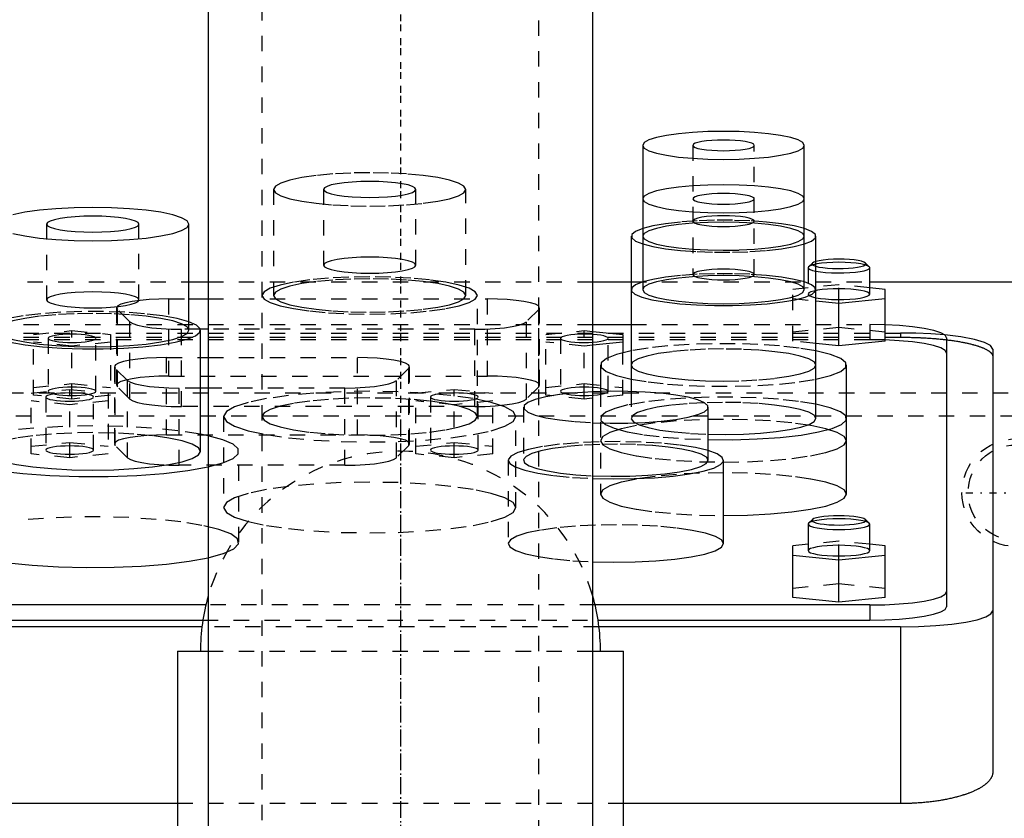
# Model space of a CAD drawing. Extents: x -125 to 125, y -92 to 634.
# Tile 7 of 9: x -25 to 39, y 284 to 336. Entities that reach past the tile are written whole.
import ezdxf

# ---------------------------------------------------------------- set-up
doc = ezdxf.new("R2010")
doc.units = 0
doc.linetypes.add('CENTER', pattern=[1.5, 0.45, -0.5, 0.05, -0.5])
doc.linetypes.add('DASHED', pattern=[2, 1, -1])
for name, color, linetype in [('AM_0', 7, 'CONTINUOUS'), ('AM_3', 7, 'DASHED'), ('AM_7', 7, 'CENTER')]:
    doc.layers.add(name, color=color, linetype=linetype)

msp = doc.modelspace()

# ---------------------------------------------------------------- linework, layer by layer
at = {"layer": 'AM_0', "color": 7, "linetype": 'CONTINUOUS'}
for p, q in [((-12.5, 585.5), (-12.5, 222.5)), ((12.5, 222.5), (12.5, 585.5)), ((15.75, 327.383), (15.75, 318.001)), ((26.25, 318.001), (26.25, 327.383)), ((-13.75, 315.368), (-13.75, 322.262)), ((15, 321.474), (15, 311.384)), ((27, 309.63), (27, 321.474)), ((30.469, 319.493), (30.223, 319.732)), ((30.5, 319.432), (30.469, 319.493)), ((30.5, 317.709), (30.5, 319.432)), ((-13.75, 318.5), (-12.5, 318.5)), ((12.5, 318.5), (15, 318.5)), ((30.5, 318.5), (50, 318.5)), ((31.5, 318.019), (30.5, 318.119)), ((31.5, 314.66), (31.5, 318.019)), ((-13.75, 317.404), (-12.5, 317.404)), ((27, 317.267), (28.5, 317.117)), ((28.5, 317.117), (31.5, 317.417)), ((28.5, 314.359), (28.5, 317.117)), ((12.5, 315.733), (15, 315.733)), ((-12.5, 315.425), (-13.008, 315.425)), ((-13, 307.489), (-13, 315.368)), ((12.5, 315.285), (14.45, 315.089)), ((14.45, 315.089), (14.45, 313.901)), ((14.45, 314.588), (12.5, 314.393)), ((28.5, 314.359), (27, 314.51)), ((31.5, 314.66), (28.5, 314.359)), ((35.5, 314.865), (35.5, 297.383)), ((38.5, 314.14), (38.5, 286.634)), ((-13, 313.584), (-12.5, 313.584)), ((13, 313.103), (13, 311.384)), ((29, 304.706), (29, 313.103)), ((-12.5, 311.604), (-13, 311.604)), ((20, 306.91), (20, 310.357)), ((-12.493, 308.5), (-13, 308.604)), ((21, 301.494), (21, 306.91)), ((26.531, 302.817), (26.5, 302.756)), ((26.5, 302.756), (26.5, 301.032)), ((26.777, 303.056), (26.531, 302.817)), ((30.469, 302.817), (30.223, 303.056)), ((30.5, 302.756), (30.469, 302.817)), ((30.5, 301.032), (30.5, 302.756)), ((26.5, 301.443), (25.5, 301.342)), ((31.5, 301.342), (30.5, 301.443)), ((25.5, 297.99), (25.5, 301.342)), ((31.5, 297.99), (31.5, 301.342)), ((25.5, 300.741), (28.5, 300.44)), ((28.5, 300.44), (31.5, 300.741)), ((28.5, 297.689), (28.5, 300.44)), ((28.5, 297.689), (25.5, 297.99)), ((31.5, 297.99), (28.5, 297.689)), ((-12.649, 297.5), (-30.5, 297.5)), ((30.5, 297.5), (12.649, 297.5)), ((30.5, 297.5), (30.5, 296.515)), ((-30.5, 296.515), (-12.843, 296.515)), ((12.843, 296.515), (30.5, 296.515)), ((-12.903, 296.081), (-32.5, 296.081)), ((32.5, 296.081), (12.903, 296.081)), ((32.5, 296.081), (32.5, 284.586)), ((-14.5, 294.5), (-14.5, 281.5)), ((-14.5, 294.5), (-12.514, 294.5)), ((12.514, 294.5), (14.5, 294.5)), ((14.5, 281.5), (14.5, 294.5)), ((-14.5, 284.586), (-32.5, 284.586)), ((32.5, 284.586), (14.5, 284.586))]:
    msp.add_line(p, q, dxfattribs=at)
for points in [[(15.75, 327.383), (15.851, 327.205), (16.15, 327.034), (16.635, 326.876), (17.288, 326.738), (18.083, 326.625), (18.991, 326.541), (19.976, 326.489), (21, 326.471), (22.024, 326.489), (23.009, 326.541), (23.917, 326.625), (24.712, 326.738), (25.365, 326.876), (25.85, 327.034), (26.149, 327.205), (26.25, 327.383), (26.149, 327.561), (25.85, 327.732), (25.365, 327.889), (24.712, 328.028), (23.917, 328.141), (23.009, 328.225), (22.024, 328.277), (21, 328.295), (19.976, 328.277), (18.991, 328.225), (18.083, 328.141), (17.288, 328.028), (16.635, 327.889), (16.15, 327.732), (15.851, 327.561)], [(19, 327.383), (19.038, 327.315), (19.152, 327.25), (19.337, 327.19), (19.586, 327.137), (19.889, 327.094), (20.235, 327.062), (20.61, 327.042), (21, 327.036), (21.39, 327.042), (21.765, 327.062), (22.111, 327.094), (22.414, 327.137), (22.663, 327.19), (22.848, 327.25), (22.962, 327.315), (23, 327.383), (22.962, 327.451), (22.848, 327.516), (22.663, 327.576), (22.414, 327.628), (22.111, 327.672), (21.765, 327.704), (21.39, 327.723), (21, 327.73), (20.61, 327.723), (20.235, 327.704), (19.889, 327.672), (19.586, 327.628), (19.337, 327.576), (19.152, 327.516), (19.038, 327.451)], [(15.75, 323.91), (15.851, 323.732), (16.15, 323.561), (16.635, 323.403), (17.288, 323.265), (18.083, 323.152), (18.991, 323.068), (19.976, 323.016), (21, 322.998), (22.024, 323.016), (23.009, 323.068), (23.917, 323.152), (24.712, 323.265), (25.365, 323.403), (25.85, 323.561), (26.149, 323.732), (26.25, 323.91), (26.149, 324.088), (25.85, 324.259), (25.365, 324.416), (24.712, 324.555), (23.917, 324.668), (23.009, 324.752), (22.024, 324.804), (21, 324.822), (19.976, 324.804), (18.991, 324.752), (18.083, 324.668), (17.288, 324.555), (16.635, 324.416), (16.15, 324.259), (15.851, 324.088)], [(19, 323.91), (19.038, 323.842), (19.152, 323.777), (19.337, 323.717), (19.586, 323.664), (19.889, 323.621), (20.235, 323.589), (20.61, 323.569), (21, 323.563), (21.39, 323.569), (21.765, 323.589), (22.111, 323.621), (22.414, 323.664), (22.663, 323.717), (22.848, 323.777), (22.962, 323.842), (23, 323.91), (22.962, 323.978), (22.848, 324.043), (22.663, 324.103), (22.414, 324.155), (22.111, 324.199), (21.765, 324.231), (21.39, 324.251), (21, 324.257), (20.61, 324.251), (20.235, 324.231), (19.889, 324.199), (19.586, 324.155), (19.337, 324.103), (19.152, 324.043), (19.038, 323.978)], [(-23, 322.262), (-22.942, 322.161), (-22.772, 322.063), (-22.494, 321.973), (-22.121, 321.894), (-21.667, 321.829), (-21.148, 321.781), (-20.585, 321.751), (-20, 321.741), (-19.415, 321.751), (-18.852, 321.781), (-18.333, 321.829), (-17.879, 321.894), (-17.506, 321.973), (-17.228, 322.063), (-17.058, 322.161), (-17, 322.262), (-17.058, 322.364), (-17.228, 322.462), (-17.506, 322.552), (-17.879, 322.631), (-18.333, 322.695), (-18.852, 322.743), (-19.415, 322.773), (-20, 322.783), (-20.585, 322.773), (-21.148, 322.743), (-21.667, 322.695), (-22.121, 322.631), (-22.494, 322.552), (-22.772, 322.462), (-22.942, 322.364)]]:
    msp.add_lwpolyline(points, close=True, dxfattribs=at)
for points in [[(-25.197, 321.659), (-24.419, 321.495), (-23.472, 321.36), (-22.392, 321.259), (-21.219, 321.198), (-20, 321.177), (-18.781, 321.198), (-17.608, 321.259), (-16.528, 321.36), (-15.581, 321.495), (-14.803, 321.659), (-14.226, 321.847), (-13.87, 322.05), (-13.75, 322.262), (-13.87, 322.474), (-14.226, 322.677), (-14.803, 322.865), (-15.581, 323.03), (-16.528, 323.165), (-17.608, 323.265), (-18.781, 323.327), (-20, 323.347), (-21.219, 323.327), (-22.392, 323.265), (-23.472, 323.165), (-24.419, 323.03), (-25.197, 322.865)], [(15.747, 321.978), (15.273, 321.785), (15.031, 321.579), (15.031, 321.369), (15.273, 321.163), (15.747, 320.97)], [(26.253, 320.97), (26.727, 321.163), (26.969, 321.369), (26.969, 321.579), (26.727, 321.785), (26.253, 321.978)], [(28.5, 319.982), (28.142, 319.976), (27.798, 319.957), (27.485, 319.926), (27.214, 319.885), (26.998, 319.834)], [(26.998, 319.203), (27.294, 319.155), (27.637, 319.119), (28.016, 319.095), (28.415, 319.085), (28.817, 319.089), (29.206, 319.107), (29.567, 319.138), (29.884, 319.181), (30.145, 319.235), (30.34, 319.296), (30.459, 319.363), (30.5, 319.432)], [(26.999, 319.522), (27.205, 319.474), (27.463, 319.434), (27.761, 319.403), (28.089, 319.383), (28.432, 319.375), (28.778, 319.378), (29.114, 319.394), (29.425, 319.42), (29.7, 319.457), (29.927, 319.503), (30.099, 319.555), (30.208, 319.612), (30.25, 319.672), (30.223, 319.732)], [(30.223, 319.732), (30.128, 319.79), (29.968, 319.844), (29.751, 319.891), (29.484, 319.93), (29.179, 319.959), (28.846, 319.976), (28.5, 319.982)], [(15.747, 318.505), (15.28, 318.316), (15.036, 318.115), (15.023, 317.909), (15.244, 317.707), (15.688, 317.516), (16.34, 317.345), (17.173, 317.199), (18.155, 317.084), (19.247, 317.005), (20.408, 316.964), (21.592, 316.964), (22.753, 317.005), (23.845, 317.084), (24.827, 317.199), (25.66, 317.345), (26.312, 317.516), (26.756, 317.707), (26.977, 317.909), (26.964, 318.115), (26.72, 318.316), (26.253, 318.505)], [(15.75, 318.001), (15.851, 317.823), (16.15, 317.652), (16.635, 317.495), (17.288, 317.356), (18.083, 317.243), (18.991, 317.159), (19.976, 317.107), (21, 317.089), (22.024, 317.107), (23.009, 317.159), (23.917, 317.243), (24.712, 317.356), (25.365, 317.495), (25.85, 317.652), (26.149, 317.823), (26.25, 318.001)], [(26.998, 317.479), (27.294, 317.432), (27.637, 317.395), (28.016, 317.372), (28.415, 317.362), (28.817, 317.366), (29.206, 317.384), (29.567, 317.415), (29.884, 317.458), (30.145, 317.511), (30.34, 317.572), (30.459, 317.639), (30.5, 317.709)], [(-26.25, 315.915), (-26.741, 315.695), (-26.978, 315.464), (-26.954, 315.228), (-26.668, 314.998), (-26.132, 314.781), (-25.366, 314.587), (-24.398, 314.422), (-23.265, 314.292), (-22.009, 314.203), (-20.678, 314.158), (-19.322, 314.158), (-17.991, 314.203), (-16.735, 314.292), (-15.602, 314.422), (-14.634, 314.587), (-13.868, 314.781), (-13.332, 314.998), (-13.046, 315.228), (-13.022, 315.464), (-13.259, 315.695), (-13.75, 315.915)], [(35.5, 314.865), (35.405, 315.034), (35.122, 315.196), (34.663, 315.346), (34.046, 315.477), (33.293, 315.585), (32.433, 315.666), (31.5, 315.716)], [(-26.25, 315.368), (-26.13, 315.156), (-25.774, 314.952), (-25.197, 314.765), (-24.419, 314.6), (-23.472, 314.465), (-22.392, 314.365), (-21.219, 314.303), (-20, 314.282), (-18.781, 314.303), (-17.608, 314.365), (-16.528, 314.465), (-15.581, 314.6), (-14.803, 314.765), (-14.226, 314.952), (-13.87, 315.156), (-13.75, 315.368)], [(12.501, 314.587), (12.779, 314.611), (13.024, 314.645), (13.226, 314.686), (13.376, 314.733), (13.469, 314.785), (13.5, 314.839), (13.469, 314.892), (13.376, 314.944), (13.226, 314.992), (13.024, 315.033), (12.779, 315.066), (12.501, 315.09)], [(38.5, 314.14), (38.363, 314.362), (37.959, 314.573), (37.305, 314.764), (36.432, 314.927), (35.38, 315.054)], [(15, 314.022), (14.043, 313.789), (13.382, 313.527), (13.043, 313.247), (13.042, 312.961), (13.379, 312.681), (14.039, 312.419), (14.994, 312.186)], [(27.006, 312.186), (27.961, 312.418), (28.621, 312.68), (28.958, 312.96), (28.958, 313.246), (28.621, 313.526), (27.961, 313.788), (27.006, 314.021)], [(15, 313.103), (15.115, 312.9), (15.457, 312.704), (16.011, 312.524), (16.757, 312.366), (17.667, 312.237), (18.704, 312.141), (19.829, 312.081), (21, 312.061)], [(12.498, 309.348), (13.634, 309.317), (14.784, 309.324), (15.904, 309.369), (16.955, 309.45), (17.897, 309.565), (18.696, 309.708), (19.322, 309.876), (19.753, 310.061), (19.972, 310.257), (19.972, 310.457), (19.753, 310.653), (19.322, 310.838), (18.696, 311.006), (17.897, 311.149), (16.955, 311.264), (15.904, 311.345), (14.784, 311.39), (13.634, 311.397), (12.498, 311.366)], [(19.999, 308.252), (21.608, 308.245), (23.193, 308.294), (24.689, 308.398), (26.036, 308.551), (27.178, 308.748), (28.071, 308.98), (28.677, 309.239), (28.972, 309.514), (28.944, 309.794), (28.595, 310.067), (27.938, 310.322), (27, 310.549)], [(19.999, 308.603), (21.153, 308.589), (22.302, 308.613), (23.402, 308.675), (24.413, 308.773), (25.297, 308.903), (26.021, 309.06), (26.558, 309.238), (26.888, 309.43), (27, 309.63)], [(-27, 308.604), (-28.144, 308.339), (-28.958, 308.038), (-29.41, 307.716), (-29.481, 307.384), (-29.168, 307.057), (-28.484, 306.747), (-27.457, 306.467), (-26.128, 306.229), (-24.551, 306.041), (-22.789, 305.912), (-20.915, 305.847), (-19.004, 305.849), (-17.133, 305.916), (-15.378, 306.048), (-13.81, 306.238), (-12.493, 306.478)], [(-27, 307.489), (-26.865, 307.252), (-26.467, 307.024), (-25.82, 306.814), (-24.95, 306.63), (-23.889, 306.478), (-22.679, 306.366), (-21.366, 306.297), (-20, 306.274), (-18.634, 306.297), (-17.321, 306.366), (-16.111, 306.478), (-15.05, 306.63), (-14.18, 306.814), (-13.533, 307.024), (-13.135, 307.252), (-13, 307.489)], [(12.499, 305.723), (13.845, 305.695), (15.197, 305.713), (16.504, 305.775), (17.718, 305.88), (18.791, 306.024), (19.685, 306.201), (20.366, 306.405), (20.808, 306.627), (20.994, 306.86), (20.918, 307.096), (20.583, 307.324), (20, 307.536)], [(12.498, 305.901), (13.698, 305.87), (14.91, 305.88), (16.085, 305.933), (17.175, 306.026), (18.135, 306.155), (18.925, 306.315), (19.514, 306.499), (19.877, 306.701), (20, 306.91)], [(21, 303.317), (22.561, 303.344), (24.061, 303.423), (25.445, 303.551), (26.657, 303.724), (27.652, 303.935), (28.391, 304.175), (28.846, 304.435), (29, 304.706)], [(26.5, 302.756), (26.538, 302.688), (26.652, 302.623), (26.837, 302.563), (27.086, 302.51), (27.389, 302.467), (27.735, 302.435), (28.11, 302.415), (28.5, 302.408), (28.89, 302.415), (29.265, 302.435), (29.611, 302.467), (29.914, 302.51), (30.163, 302.563), (30.348, 302.623), (30.462, 302.688), (30.5, 302.756)], [(26.777, 303.056), (26.75, 302.996), (26.79, 302.937), (26.895, 302.881), (27.061, 302.829), (27.282, 302.784), (27.549, 302.747), (27.853, 302.72), (28.181, 302.703), (28.521, 302.698), (28.861, 302.705), (29.187, 302.722), (29.487, 302.751), (29.749, 302.789), (29.963, 302.835), (30.122, 302.888), (30.219, 302.945), (30.25, 303.004), (30.215, 303.063), (30.114, 303.12), (29.951, 303.172), (29.734, 303.217), (29.469, 303.255), (29.167, 303.283), (28.84, 303.3), (28.5, 303.306)], [(28.5, 303.306), (28.154, 303.3), (27.821, 303.282), (27.516, 303.253), (27.249, 303.214), (27.032, 303.167), (26.872, 303.114), (26.777, 303.056)], [(12.499, 300.307), (13.877, 300.279), (15.26, 300.298), (16.593, 300.365), (17.825, 300.476), (18.906, 300.627), (19.795, 300.812), (20.455, 301.024), (20.862, 301.254), (21, 301.494)], [(26.5, 301.032), (26.538, 300.965), (26.652, 300.899), (26.837, 300.839), (27.086, 300.787), (27.389, 300.744), (27.735, 300.711), (28.11, 300.692), (28.5, 300.685), (28.89, 300.692), (29.265, 300.711), (29.611, 300.744), (29.914, 300.787), (30.163, 300.839), (30.348, 300.899), (30.462, 300.965), (30.5, 301.032)], [(-25.505, 300.236), (-23.934, 300.079), (-22.22, 299.977), (-20.424, 299.933), (-18.613, 299.949), (-16.853, 300.024), (-15.207, 300.156), (-13.736, 300.341), (-12.493, 300.57)], [(30.5, 297.5), (31.475, 297.517), (32.413, 297.566), (33.278, 297.646), (34.036, 297.754), (34.657, 297.886), (35.119, 298.036), (35.404, 298.199), (35.5, 298.368)], [(30.5, 296.515), (31.475, 296.532), (32.413, 296.581), (33.278, 296.662), (34.036, 296.769), (34.657, 296.901), (35.119, 297.051), (35.404, 297.214), (35.5, 297.383)], [(32.5, 296.081), (33.671, 296.101), (34.796, 296.16), (35.833, 296.257), (36.743, 296.386), (37.489, 296.544), (38.043, 296.724), (38.385, 296.92), (38.5, 297.123)]]:
    msp.add_lwpolyline(points, dxfattribs=at)
msp.add_polyline3d([(38.5, 286.634, 0), (38.5, 286.62, 0), (38.499, 286.592, 0), (38.496, 286.563, 0), (38.495, 286.549, 0), (38.493, 286.535, 0), (38.488, 286.506, 0), (38.482, 286.478, 0), (38.475, 286.449, 0), (38.467, 286.42, 0), (38.457, 286.391, 0), (38.452, 286.377, 0), (38.446, 286.362, 0), (38.434, 286.333, 0), (38.42, 286.304, 0), (38.405, 286.275, 0), (38.389, 286.246, 0), (38.372, 286.217, 0), (38.363, 286.203, 0), (38.354, 286.188, 0), (38.334, 286.159, 0), (38.313, 286.13, 0), (38.301, 286.116, 0), (38.29, 286.101, 0), (38.266, 286.073, 0), (38.241, 286.044, 0), (38.228, 286.03, 0), (38.215, 286.015, 0), (38.188, 285.987, 0), (38.159, 285.958, 0), (38.129, 285.93, 0), (38.098, 285.902, 0), (38.065, 285.874, 0), (38.048, 285.86, 0), (38.032, 285.846, 0), (37.997, 285.818, 0), (37.961, 285.791, 0), (37.923, 285.764, 0), (37.885, 285.736, 0), (37.845, 285.709, 0), (37.825, 285.696, 0), (37.805, 285.683, 0), (37.763, 285.656, 0), (37.72, 285.63, 0), (37.676, 285.604, 0), (37.631, 285.578, 0), (37.584, 285.552, 0), (37.561, 285.54, 0), (37.537, 285.527, 0), (37.489, 285.502, 0), (37.44, 285.477, 0), (37.39, 285.453, 0), (37.339, 285.429, 0), (37.287, 285.405, 0), (37.261, 285.393, 0), (37.234, 285.381, 0), (37.181, 285.358, 0), (37.126, 285.335, 0), (37.071, 285.313, 0), (37.015, 285.291, 0), (36.959, 285.269, 0), (36.93, 285.258, 0), (36.902, 285.247, 0), (36.844, 285.226, 0), (36.785, 285.205, 0), (36.756, 285.195, 0), (36.726, 285.185, 0), (36.666, 285.165, 0), (36.605, 285.145, 0), (36.574, 285.135, 0), (36.543, 285.125, 0), (36.479, 285.106, 0), (36.415, 285.086, 0), (36.349, 285.067, 0), (36.283, 285.048, 0), (36.215, 285.03, 0), (36.181, 285.021, 0), (36.147, 285.012, 0), (36.077, 284.994, 0), (36.007, 284.976, 0), (35.935, 284.958, 0), (35.863, 284.941, 0), (35.79, 284.925, 0), (35.753, 284.916, 0), (35.716, 284.908, 0), (35.641, 284.892, 0), (35.565, 284.876, 0), (35.488, 284.861, 0), (35.411, 284.846, 0), (35.333, 284.831, 0), (35.294, 284.824, 0), (35.254, 284.817, 0), (35.175, 284.803, 0), (35.094, 284.79, 0), (35.014, 284.776, 0), (34.932, 284.764, 0), (34.851, 284.752, 0), (34.809, 284.746, 0), (34.768, 284.74, 0), (34.685, 284.728, 0), (34.602, 284.717, 0), (34.518, 284.707, 0), (34.434, 284.697, 0), (34.349, 284.687, 0), (34.306, 284.682, 0), (34.264, 284.678, 0), (34.178, 284.669, 0), (34.093, 284.66, 0), (34.05, 284.656, 0), (34.007, 284.653, 0), (33.921, 284.645, 0), (33.834, 284.638, 0), (33.791, 284.635, 0), (33.748, 284.631, 0), (33.661, 284.625, 0), (33.575, 284.62, 0), (33.488, 284.614, 0), (33.401, 284.61, 0), (33.315, 284.605, 0), (33.271, 284.603, 0), (33.228, 284.601, 0), (33.142, 284.598, 0), (33.055, 284.595, 0), (32.969, 284.593, 0), (32.883, 284.59, 0), (32.797, 284.589, 0), (32.755, 284.588, 0), (32.712, 284.587, 0), (32.627, 284.587, 0), (32.542, 284.586, 0), (32.5, 284.586, 0)], dxfattribs=at)
for start, end in [(164.05763, 180), (0, 15.94237)]:
    msp.add_arc((0, 294.5), 13, start, end, dxfattribs=at)
at = {"layer": 'AM_3', "color": 6, "linetype": 'DASHED'}
for p, q in [((-9, 600.5), (-9, -59.5)), ((9, -59.5), (9, 600.5)), ((19, 327.383), (19, 318.986)), ((23, 318.986), (23, 327.383)), ((-8.25, 324.519), (-8.25, 317.625)), ((-5, 324.519), (-5, 319.595)), ((1, 319.595), (1, 324.519)), ((4.25, 317.625), (4.25, 324.519)), ((-23, 322.262), (-23, 317.337)), ((-17, 317.337), (-17, 322.262)), ((26.5, 319.432), (26.5, 317.709)), ((26.777, 319.732), (26.531, 319.493)), ((-26.25, 318.5), (-13.75, 318.5)), ((-12.5, 318.5), (12.5, 318.5)), ((15, 318.5), (30.5, 318.5)), ((28.5, 318.32), (25.5, 318.019)), ((28.5, 317.117), (28.5, 318.32)), ((30.5, 318.119), (28.5, 318.32)), ((5, 309.747), (5, 317.625)), ((25.5, 314.66), (25.5, 318.019)), ((-18.448, 316.814), (-18.448, 311.791)), ((-15.048, 317.404), (-13.75, 317.404)), ((-15.048, 312.382), (-15.048, 317.404)), ((-12.5, 317.404), (5.648, 317.404)), ((5.648, 312.382), (5.648, 317.404)), ((9.048, 311.791), (9.048, 316.814)), ((25.5, 317.417), (27, 317.267)), ((-18.396, 311.689), (-18.396, 316.711)), ((-17.585, 315.912), (-18.396, 316.711)), ((8.996, 316.711), (8.185, 315.912)), ((8.996, 311.689), (8.996, 316.711)), ((-30.5, 315.733), (12.5, 315.733)), ((-17.585, 310.89), (-17.585, 315.912)), ((8.185, 310.89), (8.185, 315.912)), ((15, 315.733), (30.5, 315.733)), ((25.5, 315.262), (28.5, 315.563)), ((28.5, 315.563), (31.5, 315.262)), ((31.5, 315.716), (30.5, 315.733)), ((30.5, 315.733), (30.5, 314.748)), ((-32.5, 315.182), (32.5, 315.182)), ((-32.5, 314.91), (32.5, 314.91)), ((-23.85, 315.089), (-21.35, 315.34)), ((-23.85, 311.141), (-23.85, 315.089)), ((-21.35, 315.34), (-18.85, 315.089)), ((-21.35, 310.891), (-21.35, 315.34)), ((-18.85, 315.089), (-18.85, 311.141)), ((-14.237, 310.402), (-14.237, 315.425)), ((-13.008, 315.425), (-14.237, 315.425)), ((4.837, 315.425), (-12.5, 315.425)), ((4.837, 310.402), (4.837, 315.425)), ((9.45, 315.089), (11.95, 315.34)), ((9.45, 311.141), (9.45, 315.089)), ((11.95, 315.34), (12.5, 315.285)), ((11.95, 310.891), (11.95, 315.34)), ((32.5, 315.182), (32.5, 314.91)), ((30.5, 314.748), (-30.5, 314.748)), ((-21.35, 314.337), (-23.85, 314.588)), ((-22.9, 314.839), (-22.9, 311.392)), ((-18.85, 314.588), (-21.35, 314.337)), ((-19.8, 311.392), (-19.8, 314.839)), ((11.95, 314.337), (9.45, 314.588)), ((10.4, 314.839), (10.4, 311.392)), ((12.5, 314.393), (11.95, 314.337)), ((13.5, 311.392), (13.5, 314.839)), ((27, 314.51), (25.5, 314.66)), ((14.45, 311.141), (14.45, 313.901)), ((-18.598, 312.994), (-18.598, 307.971)), ((-15.198, 313.584), (-13, 313.584)), ((-15.198, 308.561), (-15.198, 313.584)), ((-12.5, 313.584), (-2.802, 313.584)), ((-2.802, 308.561), (-2.802, 313.584)), ((0.598, 307.971), (0.598, 312.994)), ((-18.546, 307.868), (-18.546, 312.891)), ((-17.735, 312.092), (-18.546, 312.891)), ((-15.048, 312.382), (5.648, 312.382)), ((0.546, 312.891), (-0.265, 312.092)), ((0.546, 307.868), (0.546, 312.891)), ((-23.85, 311.642), (-21.35, 311.893)), ((-21.35, 311.893), (-18.85, 311.642)), ((-17.585, 310.89), (-18.396, 311.689)), ((-17.735, 307.07), (-17.735, 312.092)), ((-0.265, 307.07), (-0.265, 312.092)), ((8.996, 311.689), (8.185, 310.89)), ((9.45, 311.642), (11.95, 311.893)), ((11.95, 311.893), (14.45, 311.642)), ((-47.497, 311.3), (47.497, 311.3)), ((-24, 311.269), (-21.5, 311.52)), ((-24, 307.321), (-24, 311.269)), ((-21.35, 310.891), (-23.85, 311.141)), ((-21.5, 311.52), (-19, 311.269)), ((-21.5, 307.07), (-21.5, 311.52)), ((-18.85, 311.141), (-21.35, 310.891)), ((-19, 311.269), (-19, 307.321)), ((-14.387, 306.582), (-14.387, 311.604)), ((-13, 311.604), (-14.387, 311.604)), ((-3.613, 311.604), (-12.5, 311.604)), ((-3.613, 306.582), (-3.613, 311.604)), ((1, 311.269), (3.5, 311.52)), ((1, 307.321), (1, 311.269)), ((3.5, 311.52), (6, 311.269)), ((3.5, 307.07), (3.5, 311.52)), ((6, 307.321), (6, 311.269)), ((11.95, 310.891), (9.45, 311.141)), ((14.45, 311.141), (11.95, 310.891)), ((13, 311.384), (13, 304.706)), ((15, 311.384), (15, 309.63)), ((-21.5, 310.517), (-24, 310.768)), ((-23.05, 311.018), (-23.05, 307.572)), ((-19, 310.768), (-21.5, 310.517)), ((-19.95, 307.572), (-19.95, 311.018)), ((4.837, 310.402), (-14.237, 310.402)), ((3.5, 310.517), (1, 310.768)), ((1.95, 311.018), (1.95, 307.572)), ((6, 310.768), (3.5, 310.517)), ((5.05, 307.572), (5.05, 311.018)), ((-43, 309.8), (44, 309.8)), ((8, 310.357), (8, 306.91)), ((-11.5, 309.747), (-11.5, 303.838)), ((7.5, 303.838), (7.5, 309.747)), ((-15.198, 308.561), (-2.802, 308.561)), ((-24, 307.822), (-21.5, 308.073)), ((-21.5, 308.073), (-19, 307.822)), ((-17.735, 307.07), (-18.546, 307.868)), ((0.546, 307.868), (-0.265, 307.07)), ((1, 307.822), (3.5, 308.073)), ((3.5, 308.073), (6, 307.822)), ((-21.5, 307.07), (-24, 307.321)), ((-19, 307.321), (-21.5, 307.07)), ((-10.5, 301.581), (-10.5, 307.489)), ((3.5, 307.07), (1, 307.321)), ((6, 307.321), (3.5, 307.07)), ((-3.613, 306.582), (-14.387, 306.582)), ((7, 306.91), (7, 301.494)), ((28.5, 301.643), (26.5, 301.443)), ((28.5, 300.44), (28.5, 301.643)), ((30.5, 301.443), (28.5, 301.643)), ((25.5, 298.591), (28.5, 298.892)), ((28.5, 298.892), (31.5, 298.591)), ((12.649, 297.5), (-12.649, 297.5)), ((-12.843, 296.515), (12.843, 296.515)), ((12.903, 296.081), (-12.903, 296.081)), ((-12.514, 294.5), (12.514, 294.5)), ((14.5, 284.586), (-14.5, 284.586))]:
    msp.add_line(p, q, dxfattribs=at)
for points in [[(-8.25, 324.519), (-8.13, 324.307), (-7.774, 324.104), (-7.197, 323.916), (-6.419, 323.752), (-5.472, 323.617), (-4.392, 323.516), (-3.219, 323.455), (-2, 323.434), (-0.781, 323.455), (0.392, 323.516), (1.472, 323.617), (2.419, 323.752), (3.197, 323.916), (3.774, 324.104), (4.13, 324.307), (4.25, 324.519), (4.13, 324.731), (3.774, 324.934), (3.197, 325.122), (2.419, 325.287), (1.472, 325.422), (0.392, 325.522), (-0.781, 325.584), (-2, 325.604), (-3.219, 325.584), (-4.392, 325.522), (-5.472, 325.422), (-6.419, 325.287), (-7.197, 325.122), (-7.774, 324.934), (-8.13, 324.731)], [(-5, 324.519), (-4.942, 324.418), (-4.772, 324.32), (-4.494, 324.23), (-4.121, 324.151), (-3.667, 324.086), (-3.148, 324.038), (-2.585, 324.008), (-2, 323.998), (-1.415, 324.008), (-0.852, 324.038), (-0.333, 324.086), (0.121, 324.151), (0.494, 324.23), (0.772, 324.32), (0.942, 324.418), (1, 324.519), (0.942, 324.621), (0.772, 324.719), (0.494, 324.809), (0.121, 324.888), (-0.333, 324.952), (-0.852, 325), (-1.415, 325.03), (-2, 325.04), (-2.585, 325.03), (-3.148, 325), (-3.667, 324.952), (-4.121, 324.888), (-4.494, 324.809), (-4.772, 324.719), (-4.942, 324.621)], [(19, 322.459), (19.038, 322.391), (19.152, 322.326), (19.337, 322.266), (19.586, 322.213), (19.889, 322.17), (20.235, 322.138), (20.61, 322.118), (21, 322.112), (21.39, 322.118), (21.765, 322.138), (22.111, 322.17), (22.414, 322.213), (22.663, 322.266), (22.848, 322.326), (22.962, 322.391), (23, 322.459), (22.962, 322.527), (22.848, 322.592), (22.663, 322.652), (22.414, 322.704), (22.111, 322.748), (21.765, 322.78), (21.39, 322.799), (21, 322.806), (20.61, 322.799), (20.235, 322.78), (19.889, 322.748), (19.586, 322.704), (19.337, 322.652), (19.152, 322.592), (19.038, 322.527)], [(15.75, 321.474), (15.851, 321.296), (16.15, 321.125), (16.635, 320.968), (17.288, 320.829), (18.083, 320.716), (18.991, 320.632), (19.976, 320.58), (21, 320.562), (22.024, 320.58), (23.009, 320.632), (23.917, 320.716), (24.712, 320.829), (25.365, 320.968), (25.85, 321.125), (26.149, 321.296), (26.25, 321.474), (26.149, 321.652), (25.85, 321.823), (25.365, 321.981), (24.712, 322.119), (23.917, 322.232), (23.009, 322.316), (22.024, 322.368), (21, 322.386), (19.976, 322.368), (18.991, 322.316), (18.083, 322.232), (17.288, 322.119), (16.635, 321.981), (16.15, 321.823), (15.851, 321.652)], [(-5, 319.595), (-4.942, 319.493), (-4.772, 319.396), (-4.494, 319.306), (-4.121, 319.227), (-3.667, 319.162), (-3.148, 319.114), (-2.585, 319.084), (-2, 319.074), (-1.415, 319.084), (-0.852, 319.114), (-0.333, 319.162), (0.121, 319.227), (0.494, 319.306), (0.772, 319.396), (0.942, 319.493), (1, 319.595), (0.942, 319.697), (0.772, 319.794), (0.494, 319.885), (0.121, 319.963), (-0.333, 320.028), (-0.852, 320.076), (-1.415, 320.106), (-2, 320.116), (-2.585, 320.106), (-3.148, 320.076), (-3.667, 320.028), (-4.121, 319.963), (-4.494, 319.885), (-4.772, 319.794), (-4.942, 319.697)], [(-9, 317.625), (-8.865, 317.388), (-8.467, 317.16), (-7.82, 316.95), (-6.95, 316.766), (-5.889, 316.615), (-4.679, 316.502), (-3.366, 316.433), (-2, 316.41), (-0.634, 316.433), (0.679, 316.502), (1.889, 316.615), (2.95, 316.766), (3.82, 316.95), (4.467, 317.16), (4.865, 317.388), (5, 317.625), (4.865, 317.863), (4.467, 318.091), (3.82, 318.301), (2.95, 318.485), (1.889, 318.636), (0.679, 318.749), (-0.634, 318.818), (-2, 318.841), (-3.366, 318.818), (-4.679, 318.749), (-5.889, 318.636), (-6.95, 318.485), (-7.82, 318.301), (-8.467, 318.091), (-8.865, 317.863)], [(19, 318.986), (19.038, 318.918), (19.152, 318.853), (19.337, 318.793), (19.586, 318.74), (19.889, 318.697), (20.235, 318.665), (20.61, 318.645), (21, 318.639), (21.39, 318.645), (21.765, 318.665), (22.111, 318.697), (22.414, 318.74), (22.663, 318.793), (22.848, 318.853), (22.962, 318.918), (23, 318.986), (22.962, 319.054), (22.848, 319.119), (22.663, 319.179), (22.414, 319.231), (22.111, 319.275), (21.765, 319.307), (21.39, 319.326), (21, 319.333), (20.61, 319.326), (20.235, 319.307), (19.889, 319.275), (19.586, 319.231), (19.337, 319.179), (19.152, 319.119), (19.038, 319.054)], [(-8.25, 317.625), (-8.13, 317.414), (-7.774, 317.21), (-7.197, 317.023), (-6.419, 316.858), (-5.472, 316.723), (-4.392, 316.623), (-3.219, 316.561), (-2, 316.54), (-0.781, 316.561), (0.392, 316.623), (1.472, 316.723), (2.419, 316.858), (3.197, 317.023), (3.774, 317.21), (4.13, 317.414), (4.25, 317.625), (4.13, 317.837), (3.774, 318.041), (3.197, 318.228), (2.419, 318.393), (1.472, 318.528), (0.392, 318.628), (-0.781, 318.69), (-2, 318.711), (-3.219, 318.69), (-4.392, 318.628), (-5.472, 318.528), (-6.419, 318.393), (-7.197, 318.228), (-7.774, 318.041), (-8.13, 317.837)], [(-23, 317.337), (-22.942, 317.236), (-22.772, 317.138), (-22.494, 317.048), (-22.121, 316.969), (-21.667, 316.904), (-21.148, 316.856), (-20.585, 316.826), (-20, 316.816), (-19.415, 316.826), (-18.852, 316.856), (-18.333, 316.904), (-17.879, 316.969), (-17.506, 317.048), (-17.228, 317.138), (-17.058, 317.236), (-17, 317.337), (-17.058, 317.439), (-17.228, 317.537), (-17.506, 317.627), (-17.879, 317.706), (-18.333, 317.77), (-18.852, 317.819), (-19.415, 317.848), (-20, 317.858), (-20.585, 317.848), (-21.148, 317.819), (-21.667, 317.77), (-22.121, 317.706), (-22.494, 317.627), (-22.772, 317.537), (-22.942, 317.439)], [(-19.95, 311.018), (-19.98, 311.071), (-20.068, 311.121), (-20.211, 311.168), (-20.404, 311.209), (-20.639, 311.242), (-20.907, 311.267), (-21.198, 311.282), (-21.5, 311.288), (-21.802, 311.282), (-22.093, 311.267), (-22.361, 311.242), (-22.596, 311.209), (-22.789, 311.168), (-22.932, 311.121), (-23.02, 311.071), (-23.05, 311.018), (-23.02, 310.966), (-22.932, 310.915), (-22.789, 310.869), (-22.596, 310.828), (-22.361, 310.795), (-22.093, 310.77), (-21.802, 310.754), (-21.5, 310.749), (-21.198, 310.754), (-20.907, 310.77), (-20.639, 310.795), (-20.404, 310.828), (-20.211, 310.869), (-20.068, 310.915), (-19.98, 310.966)], [(-19.8, 311.392), (-19.83, 311.444), (-19.918, 311.495), (-20.061, 311.541), (-20.254, 311.582), (-20.489, 311.616), (-20.757, 311.641), (-21.048, 311.656), (-21.35, 311.661), (-21.652, 311.656), (-21.943, 311.641), (-22.211, 311.616), (-22.446, 311.582), (-22.639, 311.541), (-22.782, 311.495), (-22.87, 311.444), (-22.9, 311.392), (-22.87, 311.339), (-22.782, 311.289), (-22.639, 311.242), (-22.446, 311.202), (-22.211, 311.168), (-21.943, 311.143), (-21.652, 311.128), (-21.35, 311.123), (-21.048, 311.128), (-20.757, 311.143), (-20.489, 311.168), (-20.254, 311.202), (-20.061, 311.242), (-19.918, 311.289), (-19.83, 311.339)], [(-11.5, 309.747), (-11.317, 309.425), (-10.777, 309.116), (-9.899, 308.831), (-8.718, 308.581), (-7.278, 308.375), (-5.635, 308.223), (-3.853, 308.129), (-2, 308.097), (-0.147, 308.129), (1.635, 308.223), (3.278, 308.375), (4.718, 308.581), (5.899, 308.831), (6.777, 309.116), (7.317, 309.425), (7.5, 309.747), (7.317, 310.069), (6.777, 310.378), (5.899, 310.664), (4.718, 310.914), (3.278, 311.119), (1.635, 311.271), (-0.147, 311.365), (-2, 311.397), (-3.853, 311.365), (-5.635, 311.271), (-7.278, 311.119), (-8.718, 310.914), (-9.899, 310.664), (-10.777, 310.378), (-11.317, 310.069)], [(5.05, 311.018), (5.02, 311.071), (4.932, 311.121), (4.789, 311.168), (4.596, 311.209), (4.361, 311.242), (4.093, 311.267), (3.802, 311.282), (3.5, 311.288), (3.198, 311.282), (2.907, 311.267), (2.639, 311.242), (2.404, 311.209), (2.211, 311.168), (2.068, 311.121), (1.98, 311.071), (1.95, 311.018), (1.98, 310.966), (2.068, 310.915), (2.211, 310.869), (2.404, 310.828), (2.639, 310.795), (2.907, 310.77), (3.198, 310.754), (3.5, 310.749), (3.802, 310.754), (4.093, 310.77), (4.361, 310.795), (4.596, 310.828), (4.789, 310.869), (4.932, 310.915), (5.02, 310.966)], [(13.5, 311.392), (13.47, 311.444), (13.382, 311.495), (13.239, 311.541), (13.046, 311.582), (12.811, 311.616), (12.543, 311.641), (12.252, 311.656), (11.95, 311.661), (11.648, 311.656), (11.357, 311.641), (11.089, 311.616), (10.854, 311.582), (10.661, 311.541), (10.518, 311.495), (10.43, 311.444), (10.4, 311.392), (10.43, 311.339), (10.518, 311.289), (10.661, 311.242), (10.854, 311.202), (11.089, 311.168), (11.357, 311.143), (11.648, 311.128), (11.95, 311.123), (12.252, 311.128), (12.543, 311.143), (12.811, 311.168), (13.046, 311.202), (13.239, 311.242), (13.382, 311.289), (13.47, 311.339)], [(-9, 309.747), (-8.865, 309.51), (-8.467, 309.282), (-7.82, 309.072), (-6.95, 308.888), (-5.889, 308.736), (-4.679, 308.624), (-3.366, 308.555), (-2, 308.531), (-0.634, 308.555), (0.679, 308.624), (1.889, 308.736), (2.95, 308.888), (3.82, 309.072), (4.467, 309.282), (4.865, 309.51), (5, 309.747), (4.865, 309.984), (4.467, 310.212), (3.82, 310.422), (2.95, 310.607), (1.889, 310.758), (0.679, 310.87), (-0.634, 310.939), (-2, 310.963), (-3.366, 310.939), (-4.679, 310.87), (-5.889, 310.758), (-6.95, 310.607), (-7.82, 310.422), (-8.467, 310.212), (-8.865, 309.984)], [(13, 308.179), (13.154, 307.908), (13.609, 307.648), (14.348, 307.408), (15.343, 307.197), (16.555, 307.024), (17.939, 306.896), (19.439, 306.817), (21, 306.79), (22.561, 306.817), (24.061, 306.896), (25.445, 307.024), (26.657, 307.197), (27.652, 307.408), (28.391, 307.648), (28.846, 307.908), (29, 308.179), (28.846, 308.45), (28.391, 308.711), (27.652, 308.951), (26.657, 309.162), (25.445, 309.334), (24.061, 309.463), (22.561, 309.542), (21, 309.568), (19.439, 309.542), (17.939, 309.463), (16.555, 309.334), (15.343, 309.162), (14.348, 308.951), (13.609, 308.711), (13.154, 308.45)], [(-19.95, 307.572), (-19.98, 307.624), (-20.068, 307.675), (-20.211, 307.721), (-20.404, 307.762), (-20.639, 307.795), (-20.907, 307.82), (-21.198, 307.836), (-21.5, 307.841), (-21.802, 307.836), (-22.093, 307.82), (-22.361, 307.795), (-22.596, 307.762), (-22.789, 307.721), (-22.932, 307.675), (-23.02, 307.624), (-23.05, 307.572), (-23.02, 307.519), (-22.932, 307.469), (-22.789, 307.422), (-22.596, 307.381), (-22.361, 307.348), (-22.093, 307.323), (-21.802, 307.308), (-21.5, 307.302), (-21.198, 307.308), (-20.907, 307.323), (-20.639, 307.348), (-20.404, 307.381), (-20.211, 307.422), (-20.068, 307.469), (-19.98, 307.519)], [(5.05, 307.572), (5.02, 307.624), (4.932, 307.675), (4.789, 307.721), (4.596, 307.762), (4.361, 307.795), (4.093, 307.82), (3.802, 307.836), (3.5, 307.841), (3.198, 307.836), (2.907, 307.82), (2.639, 307.795), (2.404, 307.762), (2.211, 307.721), (2.068, 307.675), (1.98, 307.624), (1.95, 307.572), (1.98, 307.519), (2.068, 307.469), (2.211, 307.422), (2.404, 307.381), (2.639, 307.348), (2.907, 307.323), (3.198, 307.308), (3.5, 307.302), (3.802, 307.308), (4.093, 307.323), (4.361, 307.348), (4.596, 307.381), (4.789, 307.422), (4.932, 307.469), (5.02, 307.519)], [(-11.5, 303.838), (-11.317, 303.516), (-10.777, 303.207), (-9.899, 302.922), (-8.718, 302.672), (-7.278, 302.466), (-5.635, 302.314), (-3.853, 302.22), (-2, 302.188), (-0.147, 302.22), (1.635, 302.314), (3.278, 302.466), (4.718, 302.672), (5.899, 302.922), (6.777, 303.207), (7.317, 303.516), (7.5, 303.838), (7.317, 304.16), (6.777, 304.469), (5.899, 304.755), (4.718, 305.005), (3.278, 305.21), (1.635, 305.362), (-0.147, 305.456), (-2, 305.488), (-3.853, 305.456), (-5.635, 305.362), (-7.278, 305.21), (-8.718, 305.005), (-9.899, 304.755), (-10.777, 304.469), (-11.317, 304.16)]]:
    msp.add_lwpolyline(points, close=True, dxfattribs=at)
for points in [[(26.253, 321.978), (25.596, 322.144), (24.766, 322.285), (23.796, 322.396), (22.72, 322.472), (21.581, 322.511), (20.419, 322.511), (19.28, 322.472), (18.204, 322.396), (17.234, 322.285), (16.404, 322.144), (15.747, 321.978)], [(15.747, 320.97), (16.404, 320.804), (17.234, 320.663), (18.204, 320.552), (19.28, 320.476), (20.419, 320.437), (21.581, 320.437), (22.72, 320.476), (23.796, 320.552), (24.766, 320.663), (25.596, 320.804), (26.253, 320.97)], [(26.531, 319.493), (26.5, 319.431), (26.533, 319.369), (26.63, 319.309), (26.786, 319.253), (26.998, 319.203)], [(28.5, 319.78), (28.104, 319.773), (27.725, 319.752), (27.375, 319.719), (27.07, 319.675), (26.822, 319.621), (26.64, 319.56), (26.531, 319.493)], [(26.777, 319.732), (26.75, 319.678), (26.779, 319.624), (26.862, 319.571), (26.999, 319.522)], [(26.998, 319.834), (26.861, 319.785), (26.777, 319.732)], [(30.469, 319.493), (30.36, 319.56), (30.178, 319.621), (29.93, 319.675), (29.625, 319.719), (29.275, 319.752), (28.896, 319.773), (28.5, 319.78)], [(26.253, 318.505), (25.596, 318.671), (24.766, 318.812), (23.796, 318.923), (22.72, 318.999), (21.581, 319.038), (20.419, 319.038), (19.28, 318.999), (18.204, 318.923), (17.234, 318.812), (16.404, 318.671), (15.747, 318.505)], [(26.25, 318.001), (26.149, 318.179), (25.85, 318.35), (25.365, 318.508), (24.712, 318.646), (23.917, 318.759), (23.009, 318.843), (22.024, 318.895), (21, 318.913), (19.976, 318.895), (18.991, 318.843), (18.083, 318.759), (17.288, 318.646), (16.635, 318.508), (16.15, 318.35), (15.851, 318.179), (15.75, 318.001)], [(28.5, 318.056), (28.12, 318.05), (27.754, 318.031), (27.416, 318.001), (27.116, 317.96), (26.867, 317.909), (26.678, 317.852), (26.554, 317.789), (26.502, 317.724), (26.522, 317.657), (26.614, 317.593), (26.775, 317.533), (26.998, 317.479)], [(30.5, 317.709), (30.462, 317.777), (30.348, 317.842), (30.163, 317.902), (29.914, 317.954), (29.611, 317.998), (29.265, 318.03), (28.89, 318.049), (28.5, 318.056)], [(-15.048, 317.404), (-15.703, 317.393), (-16.334, 317.36), (-16.916, 317.307), (-17.429, 317.235), (-17.852, 317.148), (-18.17, 317.048), (-18.371, 316.939), (-18.447, 316.825), (-18.396, 316.711)], [(8.996, 316.711), (9.047, 316.825), (8.971, 316.939), (8.77, 317.048), (8.452, 317.148), (8.029, 317.235), (7.516, 317.307), (6.934, 317.36), (6.303, 317.393), (5.648, 317.404)], [(-13.75, 315.915), (-14.504, 316.12), (-15.478, 316.295), (-16.634, 316.433), (-17.925, 316.529), (-19.299, 316.577), (-20.701, 316.577), (-22.075, 316.529), (-23.366, 316.433), (-24.522, 316.295), (-25.496, 316.12), (-26.25, 315.915)], [(-13.75, 315.368), (-13.87, 315.579), (-14.226, 315.783), (-14.803, 315.971), (-15.581, 316.135), (-16.528, 316.27), (-17.608, 316.37), (-18.781, 316.432), (-20, 316.453), (-21.219, 316.432), (-22.392, 316.37), (-23.472, 316.27), (-24.419, 316.135), (-25.197, 315.971), (-25.774, 315.783), (-26.13, 315.579), (-26.25, 315.368)], [(-17.585, 315.912), (-17.402, 315.799), (-17.093, 315.695), (-16.671, 315.603), (-16.152, 315.527), (-15.558, 315.471), (-14.911, 315.436), (-14.237, 315.425)], [(4.837, 315.425), (5.511, 315.436), (6.158, 315.471), (6.752, 315.527), (7.271, 315.603), (7.693, 315.695), (8.002, 315.799), (8.185, 315.912)], [(-19.8, 314.839), (-19.83, 314.891), (-19.918, 314.942), (-20.061, 314.988), (-20.254, 315.029), (-20.489, 315.062), (-20.757, 315.087), (-21.048, 315.103), (-21.35, 315.108), (-21.652, 315.103), (-21.943, 315.087), (-22.211, 315.062), (-22.446, 315.029), (-22.639, 314.988), (-22.782, 314.942), (-22.87, 314.891), (-22.9, 314.839)], [(12.501, 315.09), (12.212, 315.104), (11.913, 315.108), (11.616, 315.102), (11.332, 315.085), (11.07, 315.06), (10.841, 315.027), (10.654, 314.986), (10.515, 314.94), (10.429, 314.89), (10.4, 314.839), (10.429, 314.787), (10.515, 314.737), (10.654, 314.691), (10.841, 314.651), (11.07, 314.617), (11.332, 314.592), (11.616, 314.576), (11.913, 314.57), (12.212, 314.573), (12.501, 314.587)], [(35.38, 315.054), (34.466, 315.125), (33.497, 315.168), (32.5, 315.182)], [(-22.9, 314.839), (-22.87, 314.786), (-22.782, 314.736), (-22.639, 314.689), (-22.446, 314.648), (-22.211, 314.615), (-21.943, 314.59), (-21.652, 314.575), (-21.35, 314.57), (-21.048, 314.575), (-20.757, 314.59), (-20.489, 314.615), (-20.254, 314.648), (-20.061, 314.689), (-19.918, 314.736), (-19.83, 314.786), (-19.8, 314.839)], [(27.006, 314.021), (25.909, 314.2), (24.638, 314.34), (23.237, 314.437), (21.758, 314.486), (20.251, 314.486), (18.771, 314.437), (17.371, 314.341), (16.098, 314.201), (15, 314.022)], [(35.5, 313.88), (35.404, 314.049), (35.119, 314.212), (34.657, 314.362), (34.036, 314.494), (33.278, 314.602), (32.413, 314.682), (31.475, 314.732), (30.5, 314.748)], [(21, 312.061), (22.171, 312.081), (23.296, 312.141), (24.333, 312.237), (25.243, 312.366), (25.989, 312.524), (26.543, 312.704), (26.885, 312.9), (27, 313.103), (26.885, 313.306), (26.543, 313.502), (25.989, 313.682), (25.243, 313.84), (24.333, 313.969), (23.296, 314.066), (22.171, 314.125), (21, 314.145), (19.829, 314.125), (18.704, 314.066), (17.667, 313.969), (16.757, 313.84), (16.011, 313.682), (15.457, 313.502), (15.115, 313.306), (15, 313.103)], [(-15.198, 313.584), (-15.853, 313.573), (-16.484, 313.54), (-17.066, 313.487), (-17.579, 313.415), (-18.002, 313.327), (-18.32, 313.227), (-18.521, 313.118), (-18.597, 313.005), (-18.546, 312.891)], [(0.546, 312.891), (0.597, 313.005), (0.521, 313.118), (0.32, 313.227), (0.002, 313.327), (-0.421, 313.415), (-0.934, 313.487), (-1.516, 313.54), (-2.147, 313.573), (-2.802, 313.584)], [(-15.048, 312.382), (-15.703, 312.371), (-16.334, 312.338), (-16.916, 312.285), (-17.429, 312.213), (-17.852, 312.125), (-18.17, 312.025), (-18.371, 311.916), (-18.447, 311.803), (-18.396, 311.689)], [(8.996, 311.689), (9.047, 311.803), (8.971, 311.916), (8.77, 312.025), (8.452, 312.125), (8.029, 312.213), (7.516, 312.285), (6.934, 312.338), (6.303, 312.371), (5.648, 312.382)], [(-17.735, 312.092), (-17.552, 311.979), (-17.243, 311.874), (-16.821, 311.782), (-16.302, 311.707), (-15.708, 311.651), (-15.061, 311.616), (-14.387, 311.604)], [(-3.613, 311.604), (-2.939, 311.616), (-2.292, 311.651), (-1.698, 311.707), (-1.179, 311.782), (-0.757, 311.874), (-0.448, 311.979), (-0.265, 312.092)], [(14.994, 312.186), (16.092, 312.006), (17.364, 311.866), (18.766, 311.769), (20.246, 311.72), (21.754, 311.72), (23.234, 311.769), (24.636, 311.866), (25.908, 312.006), (27.006, 312.186)], [(12.498, 311.366), (11.359, 311.293), (10.329, 311.181), (9.448, 311.036), (8.754, 310.863), (8.275, 310.669), (8.031, 310.462), (8.031, 310.252), (8.275, 310.045), (8.754, 309.851), (9.448, 309.678), (10.329, 309.533), (11.359, 309.421), (12.498, 309.348)], [(-17.585, 310.89), (-17.402, 310.777), (-17.093, 310.672), (-16.671, 310.58), (-16.152, 310.505), (-15.558, 310.448), (-14.911, 310.414), (-14.237, 310.402)], [(4.837, 310.402), (5.511, 310.414), (6.158, 310.448), (6.752, 310.505), (7.271, 310.58), (7.693, 310.672), (8.002, 310.777), (8.185, 310.89)], [(27, 310.549), (25.872, 310.732), (24.563, 310.874), (23.122, 310.97), (21.601, 311.015), (20.058, 311.01), (18.55, 310.953), (17.134, 310.846), (15.861, 310.695), (14.779, 310.504), (13.929, 310.28), (13.342, 310.032), (13.04, 309.769), (13.034, 309.501), (13.325, 309.238), (13.901, 308.99), (14.742, 308.765), (15.815, 308.572), (17.081, 308.419), (18.494, 308.311), (19.999, 308.252)], [(27, 309.63), (26.883, 309.835), (26.538, 310.031), (25.976, 310.212), (25.221, 310.371), (24.302, 310.5), (23.254, 310.596), (22.119, 310.654), (20.94, 310.672), (19.763, 310.65), (18.635, 310.588), (17.598, 310.488), (16.694, 310.356), (15.958, 310.195), (15.417, 310.012), (15.094, 309.814), (15.001, 309.609), (15.141, 309.405), (15.51, 309.21), (16.092, 309.031), (16.865, 308.875), (17.799, 308.749), (18.857, 308.657), (19.999, 308.603)], [(-13, 308.604), (-14.47, 308.831), (-16.177, 308.999), (-18.047, 309.104), (-20, 309.139), (-21.953, 309.104), (-23.823, 308.999), (-25.53, 308.831), (-27, 308.604)], [(-13, 307.489), (-13.135, 307.726), (-13.533, 307.954), (-14.18, 308.164), (-15.05, 308.349), (-16.111, 308.5), (-17.321, 308.612), (-18.634, 308.681), (-20, 308.705), (-21.366, 308.681), (-22.679, 308.612), (-23.889, 308.5), (-24.95, 308.349), (-25.82, 308.164), (-26.467, 307.954), (-26.865, 307.726), (-27, 307.489)], [(-15.198, 308.561), (-15.853, 308.55), (-16.484, 308.518), (-17.066, 308.464), (-17.579, 308.392), (-18.002, 308.305), (-18.32, 308.205), (-18.521, 308.096), (-18.597, 307.982), (-18.546, 307.868)], [(-12.493, 306.478), (-11.535, 306.74), (-10.877, 307.029), (-10.542, 307.334), (-10.542, 307.644), (-10.877, 307.949), (-11.535, 308.238), (-12.493, 308.5)], [(0.546, 307.868), (0.597, 307.982), (0.521, 308.096), (0.32, 308.205), (0.002, 308.305), (-0.421, 308.392), (-0.934, 308.464), (-1.516, 308.518), (-2.147, 308.55), (-2.802, 308.561)], [(20, 307.536), (19.175, 307.729), (18.148, 307.889), (16.959, 308.012), (15.655, 308.091), (14.286, 308.125), (12.907, 308.111), (11.569, 308.05), (10.327, 307.945), (9.228, 307.799), (8.315, 307.619), (7.623, 307.412), (7.18, 307.184), (7.003, 306.946), (7.099, 306.707), (7.463, 306.475), (8.083, 306.261), (8.933, 306.072), (9.98, 305.915), (11.185, 305.797), (12.499, 305.723)], [(20, 306.91), (19.888, 307.111), (19.555, 307.304), (19.013, 307.483), (18.284, 307.64), (17.395, 307.769), (16.378, 307.867), (15.272, 307.928), (14.118, 307.952), (12.96, 307.936), (11.841, 307.882), (10.803, 307.792), (9.885, 307.668), (9.12, 307.516), (8.539, 307.342), (8.163, 307.151), (8.005, 306.951), (8.071, 306.75), (8.36, 306.555), (8.861, 306.373), (9.554, 306.211), (10.413, 306.075), (11.407, 305.971), (12.498, 305.901)], [(-17.735, 307.07), (-17.552, 306.957), (-17.243, 306.852), (-16.821, 306.76), (-16.302, 306.684), (-15.708, 306.628), (-15.061, 306.594), (-14.387, 306.582)], [(-3.613, 306.582), (-2.939, 306.594), (-2.292, 306.628), (-1.698, 306.684), (-1.179, 306.76), (-0.757, 306.852), (-0.448, 306.957), (-0.265, 307.07)], [(29, 304.706), (28.846, 304.977), (28.391, 305.238), (27.652, 305.478), (26.657, 305.689), (25.445, 305.861), (24.061, 305.99), (22.561, 306.069), (21, 306.096), (19.439, 306.069), (17.939, 305.99), (16.555, 305.861), (15.343, 305.689), (14.348, 305.478), (13.609, 305.238), (13.154, 304.977), (13, 304.706), (13.154, 304.435), (13.609, 304.175), (14.348, 303.935), (15.343, 303.724), (16.555, 303.551), (17.939, 303.423), (19.439, 303.344), (21, 303.317)], [(-12.493, 300.57), (-11.494, 300.846), (-10.828, 301.151), (-10.52, 301.473), (-10.583, 301.799), (-11.015, 302.116), (-11.798, 302.413), (-12.901, 302.677), (-14.282, 302.898), (-15.887, 303.068), (-17.653, 303.179), (-19.51, 303.228), (-21.387, 303.213), (-23.209, 303.133), (-24.906, 302.993)], [(30.469, 302.817), (30.36, 302.883), (30.178, 302.945), (29.93, 302.999), (29.625, 303.043), (29.275, 303.076), (28.896, 303.096), (28.5, 303.103), (28.104, 303.096), (27.725, 303.076), (27.375, 303.043), (27.07, 302.999), (26.822, 302.945), (26.64, 302.883), (26.531, 302.817)], [(21, 301.494), (20.867, 301.73), (20.472, 301.957), (19.83, 302.167), (18.967, 302.351), (17.914, 302.502), (16.712, 302.615), (15.407, 302.685), (14.048, 302.709), (12.688, 302.688), (11.377, 302.621), (10.166, 302.511), (9.102, 302.362), (8.224, 302.181), (7.566, 301.973), (7.153, 301.746), (7.001, 301.511), (7.115, 301.274), (7.492, 301.046), (8.117, 300.835), (8.966, 300.649), (10.006, 300.496), (11.199, 300.38), (12.499, 300.307)], [(30.5, 301.032), (30.462, 301.1), (30.348, 301.165), (30.163, 301.225), (29.914, 301.278), (29.611, 301.321), (29.265, 301.353), (28.89, 301.373), (28.5, 301.38), (28.11, 301.373), (27.735, 301.353), (27.389, 301.321), (27.086, 301.278), (26.837, 301.225), (26.652, 301.165), (26.538, 301.1), (26.5, 301.032)]]:
    msp.add_lwpolyline(points, dxfattribs=at)
msp.add_polyline3d([(32.5, 314.91, 0), (32.542, 314.91, 0), (32.626, 314.909, 0), (32.711, 314.909, 0), (32.753, 314.909, 0), (32.795, 314.908, 0), (32.881, 314.907, 0), (32.966, 314.906, 0), (33.052, 314.904, 0), (33.137, 314.903, 0), (33.223, 314.901, 0), (33.266, 314.9, 0), (33.309, 314.898, 0), (33.396, 314.896, 0), (33.482, 314.893, 0), (33.568, 314.89, 0), (33.654, 314.887, 0), (33.74, 314.883, 0), (33.783, 314.881, 0), (33.826, 314.879, 0), (33.912, 314.875, 0), (33.998, 314.87, 0), (34.041, 314.868, 0), (34.083, 314.866, 0), (34.168, 314.861, 0), (34.253, 314.855, 0), (34.296, 314.853, 0), (34.338, 314.85, 0), (34.422, 314.844, 0), (34.506, 314.838, 0), (34.59, 314.832, 0), (34.673, 314.825, 0), (34.756, 314.818, 0), (34.797, 314.815, 0), (34.838, 314.811, 0), (34.919, 314.804, 0), (35.001, 314.796, 0), (35.081, 314.789, 0), (35.161, 314.781, 0), (35.24, 314.772, 0), (35.28, 314.768, 0), (35.319, 314.764, 0), (35.397, 314.755, 0), (35.474, 314.746, 0), (35.551, 314.737, 0), (35.626, 314.727, 0), (35.701, 314.717, 0), (35.738, 314.713, 0), (35.775, 314.708, 0), (35.849, 314.697, 0), (35.921, 314.687, 0), (35.992, 314.677, 0), (36.063, 314.666, 0), (36.133, 314.655, 0), (36.167, 314.65, 0), (36.201, 314.644, 0), (36.269, 314.633, 0), (36.336, 314.621, 0), (36.401, 314.61, 0), (36.466, 314.598, 0), (36.529, 314.586, 0), (36.561, 314.58, 0), (36.592, 314.574, 0), (36.653, 314.562, 0), (36.714, 314.55, 0), (36.743, 314.544, 0), (36.773, 314.537, 0), (36.832, 314.525, 0), (36.89, 314.512, 0), (36.918, 314.505, 0), (36.947, 314.499, 0), (37.004, 314.485, 0), (37.06, 314.472, 0), (37.115, 314.458, 0), (37.17, 314.444, 0), (37.224, 314.43, 0), (37.25, 314.423, 0), (37.277, 314.415, 0), (37.329, 314.401, 0), (37.38, 314.386, 0), (37.43, 314.371, 0), (37.48, 314.356, 0), (37.528, 314.34, 0), (37.552, 314.332, 0), (37.576, 314.325, 0), (37.622, 314.309, 0), (37.668, 314.293, 0), (37.712, 314.277, 0), (37.755, 314.26, 0), (37.797, 314.244, 0), (37.818, 314.236, 0), (37.839, 314.227, 0), (37.878, 314.211, 0), (37.917, 314.194, 0), (37.955, 314.177, 0), (37.991, 314.16, 0), (38.026, 314.142, 0), (38.044, 314.134, 0), (38.06, 314.125, 0), (38.093, 314.107, 0), (38.125, 314.09, 0), (38.155, 314.072, 0), (38.184, 314.054, 0), (38.212, 314.036, 0), (38.225, 314.027, 0), (38.238, 314.018, 0), (38.264, 314, 0), (38.288, 313.982, 0), (38.299, 313.973, 0), (38.31, 313.964, 0), (38.332, 313.946, 0), (38.352, 313.928, 0), (38.361, 313.919, 0), (38.371, 313.909, 0), (38.388, 313.891, 0), (38.404, 313.873, 0), (38.419, 313.854, 0), (38.433, 313.836, 0), (38.445, 313.818, 0), (38.451, 313.808, 0), (38.456, 313.799, 0), (38.466, 313.781, 0), (38.475, 313.762, 0), (38.482, 313.744, 0), (38.488, 313.726, 0), (38.493, 313.708, 0), (38.495, 313.699, 0), (38.496, 313.689, 0), (38.499, 313.671, 0), (38.5, 313.653, 0), (38.5, 313.644, 0)], dxfattribs=at)
for radius in [3.5, 3.1]:
    msp.add_circle((40, 304.8), radius, dxfattribs=at)
msp.add_arc((0, 294.5), 13, 15.94237, 164.05763, dxfattribs=at)
at = {"layer": 'AM_7', "color": 4, "linetype": 'CENTER'}
for p, q in [((0, 633.5), (0, -92.5)), ((0, 386.4), (0, -18.4)), ((0, 309.2), (0, 271.8)), ((36.745, 304.8), (43.255, 304.8))]:
    msp.add_line(p, q, dxfattribs=at)

doc.saveas('drawing.dxf')
